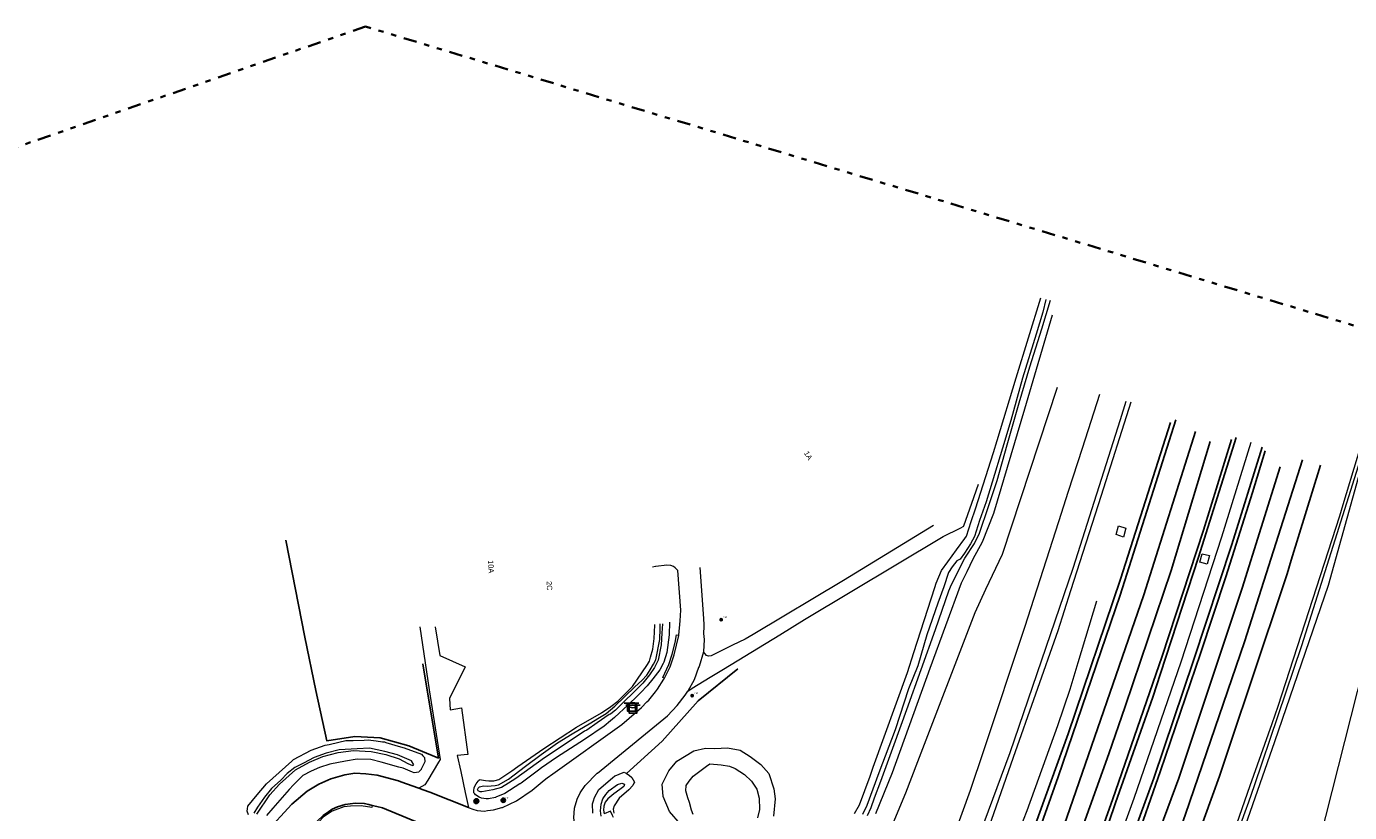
# Model space of a CAD drawing. Header units: metres. Extents: x 169249 to 194689, y 406250 to 412203.
# Tile 11 of 256: x 169468 to 169718, y 407133 to 407281. Entities that reach past the tile are written whole.
import ezdxf
from ezdxf.enums import TextEntityAlignment as Align

# ---------------------------------------------------------------- set-up
doc = ezdxf.new("R2010")
doc.units = ezdxf.units.M
doc.linetypes.add('BGT_NLCS_N264$0$AL-TEKENBLADGRENS', pattern=[11.5, 2.5, -1.5, 1, -1.5, 1, -1.5, 2.5])
doc.layers.get('0').update_dxf_attribs({"linetype": 'CONTINUOUS'})
for name, color, linetype, lineweight in [('BGT_NLCS_N264$0$B-WE-BV-GELEIDECONSTRUCTIE-G', 252, 'CONTINUOUS', 18), ('BGT_NLCS_N264$0$B-WE-GW-TALUD_KRUIN-G', 252, 'CONTINUOUS', 18), ('BGT_NLCS_N264$0$B-WE-GW-TALUD_TEEN-G', 252, 'CONTINUOUS', 18), ('BGT_NLCS_N264$0$B-WE-GW-WATERGANG_INSTEEK-G', 252, 'CONTINUOUS', 18), ('BGT_NLCS_N264$0$B-WE-GW-WATERGANG_SLOOT_BODEM-G', 252, 'CONTINUOUS', 18), ('BGT_NLCS_N264$0$B-WE-KW-KUNSTWERK_GELUIDSWERING_SCHERM-G', 252, 'CONTINUOUS', 18), ('BGT_NLCS_N264$0$B-WE-OG-TOPOGRAFIE_WEG_VERHARD-G', 252, 'CONTINUOUS', 18), ('BGT_NLCS_N264$0$B-WE-VW-BEWEGWIJZERING_DRAAGCONSTRUCTIE-S', 252, 'CONTINUOUS', 25), ('BGT_NLCS_N264$0$B-WE-VW-VERKEERSTEKEN_BORD-S', 252, 'CONTINUOUS', 25), ('BGT_NLCS_N264$0$X-XX-AL-TEKENBLADGRENS-G', 252, 'BGT_NLCS_N264$0$AL-TEKENBLADGRENS', 35), ('X-XX-AL-REFERENTIE-G', 7, 'CONTINUOUS', 18)]:
    doc.layers.add(name, color=color, linetype=linetype, lineweight=lineweight)
for name, color, linetype in [('BGT_NLCS_N264$0$B-WE-IE-TERREINAFSCHEIDING_KUNSTMATIG_HEKWERK_RASTER-G', 252, 'CONTINUOUS'), ('BGT_NLCS_N264$0$B-WE-KL-WATER_BRANDLEIDING_PUT-S', 252, 'CONTINUOUS'), ('BGT_NLCS_N264$0$B-WE-OG-TOPOGRAFIE_WEG_RIJWEG-G', 252, 'CONTINUOUS'), ('BGT_NLCS_N264$0$B-WE-VW-MARKERING-G', 252, 'CONTINUOUS'), ('BGT_NLCS_N264$0$Label_Nummeraanduidingreeks', 252, 'CONTINUOUS')]:
    doc.layers.add(name, color=color, linetype=linetype)
doc.styles.add('BGT_NLCS_N264$0$NLCS-ISO', font='NLCS-ISO.ttf')
doc.styles.add('BGT_NLCS_N264$0$STANDARD', font='txt')

# ---------------------------------------------------------------- blocks, each defined once
blk = doc.blocks.new('BGT_NLCS_N264$0$SIE-WEG_WEGWIJZER-SO')
for q in [(-0.29, -0.29), (0, 0.41), (0.29, -0.29)]:
    blk.add_line((0, 0), q)
blk.add_circle((0, 0), 0.413)
blk = doc.blocks.new('BGT_NLCS_N264$0$SIE-WEG_STRAATNAAMBORD_PAAL-SO')
blk.add_line((-0.3, 0), (0.3, 0))
for radius in [0.2, 0.0745]:
    blk.add_circle((0, 0), radius)
at = {"style": 'BGT_NLCS_N264$0$NLCS-ISO'}
blk.add_attdef('STRAATNAAMBORD', (0.28, 0.29), '', height=0.35, dxfattribs=at)
blk = doc.blocks.new('BGT_NLCS_N264$0$SVW-VERKEERSTEKEN_BORD_ANWB-SO')
blk.add_line((-1.375, 0), (1.375, 0))
at = {"flags": 128}
blk.add_lwpolyline([(-0.75, 0), (-0.75, -1.5), (0.75, -1.5), (0.75, 0)], close=True, dxfattribs=at)
blk = doc.blocks.new('BGT_NLCS_N264$0$SIE-WEG_STRAATPOT_BRANDKRAAN-SO')
blk.add_ellipse((0, 0), major_axis=(-0.729, 0), ratio=0.685994)
at = {"style": 'BGT_NLCS_N264$0$NLCS-ISO'}
blk.add_text('BR', height=0.4, dxfattribs=at).set_placement((-0.3, -0.15))
blk = doc.blocks.new('BGT_NLCS_N264')
at = {"layer": 'BGT_NLCS_N264$0$B-WE-BV-GELEIDECONSTRUCTIE-G'}
for points in [[(169699.53, 407202.9, 15.96), (169694.01, 407185.04, 16), (169686.33, 407161.42, 15.97), (169677.44, 407135.63, 15.96), (169671.28, 407118.74, 15.94), (169667.97, 407107.76, 15.95), (169665.95, 407102.15, 15.96), (169664.84, 407099.15, 15.97), (169664.32, 407097.75, 15.98), (169663.48, 407095.51, 15.98)], [(169670.36, 407172.95, 15.8), (169666.85, 407161.25, 15.68), (169665.38, 407156.22, 15.68), (169663.01, 407149.37, 15.7), (169657.22, 407133.32, 15.71), (169651.71, 407119.2, 15.68), (169648.31, 407110.62, 15.62)]]:
    blk.add_polyline3d(points, dxfattribs=at)
at = {"layer": 'BGT_NLCS_N264$0$B-WE-GW-TALUD_KRUIN-G'}
for points in [[(169642.49, 407103.53, 15.05), (169639.02, 407106.2, 15.36), (169637.18, 407107.6, 15.28), (169637.09, 407107.76, 15.25), (169636.94, 407108.02, 15.2), (169636.65, 407109.29, 15.16), (169636.88, 407110.46, 15.1), (169646.56, 407137.22, 15), (169649.07, 407144.74, 15.01), (169656.85, 407167.99, 15.03), (169663.27, 407187.97, 14.89), (169665.12, 407193.69, 14.88), (169667.76, 407201.85, 14.88), (169671.04, 407212.01, 14.88)], [(169721.25, 407201.18, 16.2), (169714.16, 407175.87, 16.2), (169704.05, 407146.37, 16.2), (169692.91, 407114.63, 16.07), (169686.82, 407096.06, 15.98), (169686.24, 407094.31, 15.97), (169684.76, 407090.18, 15.93), (169684.62, 407090.1, 15.93), (169684.32, 407089.94, 15.93), (169683.7, 407089.6, 15.93), (169683.21, 407089.62, 15.88), (169683.12, 407089.67, 15.9), (169682.85, 407089.78, 15.93), (169681.19, 407090.45, 16.12), (169680.15, 407091.11, 16.06), (169679.16, 407091.74, 16.01), (169679.15, 407091.75, 16.01)]]:
    blk.add_polyline3d(points, dxfattribs=at)
at = {"layer": 'BGT_NLCS_N264$0$B-WE-GW-TALUD_TEEN-G'}
for points in [[(169662.93, 407213.29, 12.14), (169652.59, 407181.76, 11.97), (169649.4, 407175.12, 11.44), (169647.37, 407170.75, 11.23), (169636.59, 407142.61, 11.02), (169634.3, 407136.66, 11.02), (169626.15, 407117.2, 10.96), (169625.79, 407116.14, 10.96), (169625.43, 407114.61, 10.96), (169625.55, 407111.4, 10.96), (169626.34, 407109.59, 10.98), (169626.99, 407108.07, 10.99), (169631.39, 407102.09, 10.95), (169631.55, 407101.88, 10.94)], [(169687.95, 407078.18, 11.01), (169690.85, 407079.26, 11.07), (169692.13, 407080.82, 11.02), (169692.95, 407081.82, 10.98), (169694.38, 407083.79, 10.88), (169695.91, 407086.64, 10.8), (169703.25, 407101.73, 10.58), (169704.64, 407104.58, 10.54), (169712.51, 407127.56, 10.82), (169719.69, 407155.86, 11.48), (169726, 407177.86, 12), (169731.52, 407199.45, 12.62)]]:
    blk.add_polyline3d(points, dxfattribs=at)
at = {"layer": 'BGT_NLCS_N264$0$B-WE-GW-WATERGANG_INSTEEK-G'}
for points in [[(169581.56, 407140.35, 10.42), (169582.08, 407140.07, 10.41), (169582.58, 407139.63, 10.41), (169583.08, 407138.74, 10.42), (169582.99, 407138.54, 10.44), (169582.8, 407138.12, 10.49), (169582.04, 407137.27, 10.56), (169580.2, 407135.7, 10.57), (169579.25, 407134.29, 10.56), (169579.06, 407133.62, 10.56), (169579.21, 407132.87, 10.53)], [(169624.63, 407132.84, 10.72), (169625.59, 407134.43, 10.76), (169627.6, 407139.9, 10.78), (169628.21, 407141.56, 10.79), (169634.68, 407159.46, 10.82), (169635.9, 407163.26, 10.93), (169639.84, 407175.48, 11.31), (169640.12, 407176.35, 11.33), (169641.1, 407178.7, 11.33), (169642.31, 407180.36, 11.38), (169643.94, 407182.61, 11.44), (169645.5, 407184.75, 11.5), (169645.83, 407185.21, 11.52), (169646.72, 407187.97, 11.52), (169647.5, 407190.39, 11.53), (169650.92, 407201.04, 11.55), (169651.6, 407203.27, 11.56), (169655.24, 407215.14, 11.61), (169659.87, 407230.22, 11.67)], [(169662.03, 407226.98, 11.8), (169657.09, 407210.28, 11.71), (169656.77, 407209.21, 11.7), (169650.93, 407189.52, 11.59), (169648.76, 407184.07, 11.4), (169647.02, 407180.85, 11.18), (169645.86, 407178.5, 11.08), (169644.8, 407176.34, 10.98), (169638.89, 407160.19, 10.81), (169631.76, 407140.52, 10.82), (169628.63, 407132.76, 10.72)], [(169575.23, 407132.9, 10.41), (169575.18, 407134.64, 10.45), (169575.34, 407135.21, 10.45), (169575.52, 407135.81, 10.45), (169576.34, 407137.34, 10.46), (169578.93, 407139.53, 10.49), (169579.37, 407139.91, 10.5), (169579.75, 407140.06, 10.48), (169580.66, 407140.43, 10.44), (169581.11, 407140.61, 10.42), (169581.56, 407140.35, 10.42)], [(169589.7, 407168.99, 10.85), (169589.67, 407166.54, 10.87), (169589.18, 407163.22, 10.74), (169588.6, 407161.39, 10.69), (169588.57, 407161.29, 10.69), (169588.48, 407161.13, 10.68), (169587.85, 407159.95, 10.65), (169586.57, 407158.23, 10.67), (169585.5, 407156.95, 10.67), (169584.26, 407155.69, 10.72), (169583.64, 407155.07, 10.71), (169581.9, 407153.33, 10.7), (169579.34, 407150.97, 10.64), (169578.2, 407150.03, 10.64), (169577.72, 407149.64, 10.65), (169577.34, 407149.33, 10.65), (169573.63, 407146.81, 10.66), (169568.36, 407143.38, 10.52), (169565.53, 407141.44, 10.51), (169564.94, 407141.03, 10.51), (169561.68, 407138.58, 10.45), (169561.47, 407138.41, 10.45), (169561.45, 407138.4, 10.45), (169558.58, 407136.59, 10.42), (169556.88, 407135.88, 10.4), (169556.83, 407135.86, 10.39), (169555.47, 407135.57, 10.39), (169555.05, 407135.62, 10.39), (169554.15, 407135.74, 10.4), (169553.73, 407135.91, 10.4), (169553.02, 407136.36, 10.39), (169552.9, 407136.51, 10.39), (169552.74, 407136.7, 10.39), (169552.71, 407137.11, 10.38), (169552.81, 407137.75, 10.38), (169553.17, 407138.42, 10.36), (169553.53, 407138.94, 10.34), (169553.62, 407139.07, 10.34), (169553.77, 407139.19, 10.33), (169553.8, 407139.22, 10.33), (169554.57, 407139.14, 10.36), (169554.93, 407139.05, 10.36), (169555.58, 407138.98, 10.36), (169555.72, 407138.97, 10.36), (169556.18, 407138.98, 10.36), (169556.37, 407138.99, 10.36), (169556.52, 407139.01, 10.36), (169556.79, 407139.05, 10.36), (169557.44, 407139.25, 10.35), (169557.63, 407139.37, 10.35), (169558.05, 407139.63, 10.34), (169559.9, 407140.91, 10.34), (169561.07, 407141.71, 10.34), (169565.97, 407145.1, 10.36), (169572.12, 407149.14, 10.42), (169576.85, 407151.82, 10.44), (169578.64, 407153.05, 10.43), (169579.91, 407154.06, 10.43), (169580.63, 407154.73, 10.42), (169582.7, 407156.79, 10.46), (169583.54, 407158.02, 10.5), (169585.54, 407160.98, 10.59), (169585.94, 407161.57, 10.61), (169586.14, 407162.35, 10.64), (169586.54, 407163.89, 10.69), (169586.82, 407165.88, 10.74), (169586.95, 407168.39, 10.69), (169586.96, 407168.53, 10.69)], [(169510.16, 407132.54, 10.32), (169509.9, 407133.28, 10.33), (169509.95, 407133.7, 10.34), (169510.01, 407134.2, 10.35), (169511.78, 407136.33, 10.34), (169513.52, 407138.43, 10.34), (169518.36, 407142.73, 10.4), (169518.65, 407142.99, 10.41), (169521.96, 407144.78, 10.38), (169524.65, 407145.7, 10.39), (169525.36, 407145.87, 10.39), (169527.23, 407146.29, 10.39), (169528.57, 407146.59, 10.39), (169529.91, 407146.63, 10.39), (169532.02, 407146.69, 10.4), (169532.73, 407146.71, 10.4), (169534.29, 407146.52, 10.39), (169535.48, 407146.38, 10.38), (169535.83, 407146.34, 10.38), (169536.11, 407146.25, 10.38), (169538.9, 407145.42, 10.38), (169539.56, 407145.22, 10.38), (169542.81, 407144, 10.25)], [(169588.33, 407138.37, 10.55), (169589.58, 407140.85, 10.54), (169591.1, 407142.69, 10.58), (169594.32, 407144.64, 10.66), (169596.48, 407145.18, 10.71), (169598.29, 407145.11, 10.71), (169600.64, 407145.23, 10.74), (169603.05, 407144.76, 10.8), (169604.97, 407143.61, 10.81), (169606.99, 407142.08, 10.78), (169608.47, 407140.35, 10.77), (169609.43, 407137.47, 10.77), (169609.69, 407135.6, 10.77), (169609.37, 407132.31, 10.74)], [(169591.78, 407130.82, 10.57), (169589.72, 407133.17, 10.57), (169588.48, 407136.02, 10.57), (169588.33, 407138.37, 10.55)], [(169542.81, 407144, 10.25), (169543.11, 407143.69, 10.25), (169543.4, 407143.4, 10.25), (169543.44, 407142.6, 10.25), (169542.76, 407141.17, 10.24), (169542.75, 407141.16, 10.24), (169542.41, 407140.74, 10.25), (169542.33, 407140.65, 10.25), (169541.48, 407140.5, 10.28), (169541.16, 407140.63, 10.28), (169539.38, 407141.37, 10.27), (169538.55, 407141.59, 10.27), (169535.21, 407142.5, 10.29), (169533.28, 407143.02, 10.29), (169530.69, 407143.08, 10.33), (169528.45, 407142.71, 10.34), (169525.54, 407142.12, 10.35), (169523.59, 407141.5, 10.37), (169521.96, 407140.84, 10.34), (169520.43, 407140.01, 10.33), (169518.64, 407138.26, 10.32), (169517.85, 407137.35, 10.32), (169514.75, 407133.8, 10.32), (169513.54, 407132.41, 10.32)]]:
    blk.add_polyline3d(points, dxfattribs=at)
at = {"layer": 'BGT_NLCS_N264$0$B-WE-GW-WATERGANG_SLOOT_BODEM-G'}
for points in [[(169660.82, 407229.92, 11.05), (169660.26, 407227.5, 11.05), (169658.97, 407223.38, 11.05), (169656.4, 407215.04, 11.01), (169654.18, 407207.03, 10.92), (169652.64, 407201.8, 10.82), (169650.7, 407195.4, 10.82), (169649.55, 407191.68, 10.82), (169648.31, 407188.17, 10.59), (169647.33, 407185.14, 10.51), (169646.58, 407183.74, 10.5), (169645.45, 407181.98, 10.5), (169644.63, 407180.86, 10.38), (169643.99, 407180.52, 10.38), (169643.1, 407179.44, 10.38), (169642.43, 407178.32, 10.38), (169641.53, 407175.65, 10.27), (169640.38, 407172.55, 10.17), (169638.36, 407166.55, 10.15), (169636.63, 407160.71, 10.1), (169634.89, 407156.35, 10.03), (169632.34, 407148.65, 9.97), (169629.28, 407140.48, 9.98), (169627, 407134.31, 9.99), (169626.18, 407132.62, 9.98)], [(169627.1, 407132.43, 9.91), (169627.8, 407133.94, 9.91), (169628.44, 407135.77, 9.92), (169629.62, 407138.92, 9.92), (169632.14, 407145.88, 9.92), (169634.54, 407152.44, 9.9), (169637.25, 407159.99, 9.94), (169639.95, 407167.58, 10.03), (169642.51, 407174.9, 10.17), (169642.97, 407176.08, 10.13), (169645.52, 407181.04, 10.36), (169647.35, 407183.82, 10.37), (169648.27, 407185.78, 10.4), (169650.01, 407190.83, 10.74), (169651.6, 407195.74, 10.74), (169653.53, 407202.44, 10.81), (169655.76, 407210.42, 10.98), (169657.81, 407217.22, 10.96), (169660.07, 407224.35, 11.04), (169661.69, 407229.78, 11.05)], [(169588.39, 407168.64, 10.12), (169588.26, 407166.88, 10.14), (169588.15, 407164.71, 10.1), (169587.53, 407161.79, 10.07), (169586.88, 407160.41, 10.07), (169585.95, 407159.03, 10.03), (169584.69, 407157.43, 10.02), (169583.93, 407156.68, 9.6), (169580.14, 407152.95, 9.57), (169579.48, 407152.34, 9.57), (169578.96, 407151.92, 9.57), (169578.53, 407151.61, 9.57), (169578.33, 407151.49, 9.58), (169576.03, 407149.95, 9.55), (169574.06, 407148.58, 9.54), (169573.67, 407148.35, 9.54), (169570.15, 407146.04, 9.52), (169566.09, 407143.36, 9.42), (169560.67, 407139.43, 9.43), (169559.29, 407138.53, 9.43), (169557.98, 407137.74, 9.43), (169556.34, 407137.29, 9.44), (169554.27, 407136.91, 9.42), (169553.93, 407136.94, 9.42), (169553.53, 407137.13, 9.42), (169553.39, 407137.36, 9.43), (169553.52, 407137.61, 9.43), (169553.77, 407137.86, 9.44), (169554.57, 407138.02, 9.43), (169555.31, 407138, 9.44), (169556.02, 407138.02, 9.47), (169556.77, 407138.1, 9.53), (169557.39, 407138.24, 9.54), (169559.29, 407139.33, 9.54), (169562.52, 407141.76, 9.54), (169565.46, 407143.98, 9.62), (169568.51, 407146.14, 9.69), (169571.29, 407147.87, 9.73), (169574.83, 407149.96, 9.81), (169576.14, 407150.76, 9.83), (169577.72, 407151.7, 9.83), (169579.35, 407153.08, 9.82), (169583.16, 407156.72, 9.8), (169584.46, 407157.96, 10.1), (169585.42, 407158.92, 10.04), (169586.07, 407159.96, 10.06), (169586.67, 407161.05, 10.06), (169587.09, 407161.86, 10.06), (169587.85, 407165.66, 10.12), (169587.92, 407167.77, 10.18), (169587.93, 407168.63, 10.15)], [(169541.13, 407141.91, 9.31), (169541.36, 407142.04, 9.31), (169540.94, 407142.77, 9.31), (169538.28, 407143.89, 9.31), (169535.88, 407144.56, 9.31), (169533.02, 407145.15, 9.31), (169530.71, 407145.04, 9.31), (169527.31, 407144.86, 9.31), (169524.8, 407144.21, 9.31), (169522.56, 407143.42, 9.31), (169520.56, 407142.32, 9.31), (169518.89, 407141.48, 9.31), (169517.48, 407140.37, 9.31), (169516.25, 407139.14, 9.32), (169514.52, 407137.55, 9.31), (169513.2, 407135.93, 9.31), (169511.88, 407134.02, 9.31), (169511.18, 407132.88, 9.31)], [(169511.72, 407132.67, 9.31), (169514.17, 407136.32, 9.31), (169515.98, 407138.39, 9.31), (169519.04, 407141.04, 9.32), (169521.7, 407142.54, 9.32), (169524.21, 407143.56, 9.31), (169527.1, 407144.33, 9.31), (169529.96, 407144.75, 9.31), (169533.33, 407144.54, 9.31), (169536.13, 407143.98, 9.31), (169538.63, 407143.13, 9.31), (169540.27, 407142.26, 9.31), (169541.13, 407141.91, 9.31)], [(169602.12, 407141.34, 9.93), (169603.86, 407140.18, 9.92), (169605.17, 407138.92, 9.91), (169606.22, 407137.41, 9.91), (169606.66, 407135.73, 9.92), (169606.7, 407133.58, 9.97), (169606.32, 407132.02, 9.97)], [(169594.18, 407132.64, 10.08), (169593.88, 407133.46, 10.09), (169593.51, 407134.9, 10.07), (169593.16, 407135.79, 10.06), (169592.76, 407137.07, 10.05), (169592.83, 407138.13, 10.05), (169593.39, 407138.93, 10.05), (169594.18, 407139.84, 10.04), (169596.7, 407141.74, 9.97), (169597.35, 407142.23, 9.96), (169599.45, 407142, 9.94), (169601.06, 407141.77, 9.93), (169602.12, 407141.34, 9.93)], [(169576.82, 407132.3, 9.74), (169576.65, 407133.34, 9.65), (169576.77, 407134.6, 9.65), (169577.08, 407135.62, 9.65), (169577.64, 407136.42, 9.65), (169578.33, 407137.14, 9.65), (169579.9, 407138.29, 9.65), (169580.71, 407138.56, 9.65), (169581.18, 407138.38, 9.65), (169581.1, 407137.92, 9.65), (169580.3, 407137.35, 9.65), (169579.16, 407136.54, 9.65), (169578.03, 407135.61, 9.71), (169577.57, 407134.95, 9.72), (169577.27, 407134.19, 9.72), (169577.23, 407133.46, 9.71), (169577.35, 407132.73, 9.73)]]:
    blk.add_polyline3d(points, dxfattribs=at)
at = {"layer": 'BGT_NLCS_N264$0$B-WE-IE-TERREINAFSCHEIDING_KUNSTMATIG_HEKWERK_RASTER-G'}
blk.add_line((169581.55, 407140.34, 10.45), (169581.56, 407140.35, 10.45), dxfattribs=at)
for points in [[(169543.08, 407161.12, 10.97), (169546.02, 407143.29, 10.4), (169545.62, 407143.45, 10.41), (169540.45, 407145.58, 10.46), (169535.05, 407147.09, 10.53), (169530.24, 407147.34, 10.49), (169524.96, 407146.52, 10.56), (169522.9, 407156.03, 10.68), (169520.77, 407166.15, 11.03), (169517.19, 407184.46, 11.16)], [(169581.56, 407140.35, 10.45), (169588.31, 407146.48, 10.68), (169595.1, 407154.1, 10.81), (169602.61, 407160.15, 10.8)]]:
    blk.add_polyline3d(points, dxfattribs=at)
at = {"layer": 'BGT_NLCS_N264$0$B-WE-KW-KUNSTWERK_GELUIDSWERING_SCHERM-G'}
for points in [[(169675.94, 407210.62, 19.92), (169674.86, 407207.21, 19.92), (169665.94, 407179.13, 19.94), (169654.01, 407144.25, 19.95), (169648.31, 407128.86, 19.93), (169647.11, 407125.62, 19.92), (169646.63, 407124.33, 19.92), (169646.54, 407124.07, 19.92)], [(169676.88, 407210.49, 15.93), (169671.25, 407192.87, 15.9), (169665.5, 407174.89, 15.87), (169663.09, 407167.34, 15.86), (169654.67, 407143.39, 15.83), (169650.48, 407131.47, 15.81), (169650.11, 407130.43, 15.8), (169647.67, 407123.65, 15.72), (169646.54, 407124.07, 15.7)], [(169689.32, 407106.78, 16.4), (169688.33, 407107.21, 16.43), (169689.36, 407109.99, 16.45), (169694.44, 407123.79, 16.55), (169699.45, 407138.08, 16.53), (169703.56, 407149.81, 16.52), (169704.7, 407153.07, 16.52), (169716.34, 407189.03, 16.51), (169716.98, 407191.16, 16.51), (169719.68, 407200.13, 16.51), (169721.83, 407207.26, 16.52)], [(169689.12, 407107.09, 19.62), (169698.51, 407133.16, 19.64), (169699.17, 407135, 19.64), (169700.23, 407138.12, 19.64), (169709.17, 407164.57, 19.65), (169720.25, 407199.66, 19.65), (169720.81, 407201.44, 19.65)]]:
    blk.add_polyline3d(points, dxfattribs=at)
at = {"layer": 'BGT_NLCS_N264$0$B-WE-OG-TOPOGRAFIE_WEG_RIJWEG-G'}
for points in [[(169684.37, 407206.71, 15.57), (169674.95, 407177.11, 15.57), (169665.06, 407147.89, 15.56), (169654.6, 407118.95, 15.58), (169652.95, 407115.21, 15.59), (169651.92, 407113.31, 15.6), (169650.41, 407110.78, 15.58), (169647, 407105.15, 15.62), (169646.88, 407104.95, 15.63), (169646.75, 407104.75, 15.63), (169646.51, 407104.8, 15.63), (169646.48, 407104.8, 15.63), (169645.62, 407102.84, 15.61)], [(169660.64, 407096.74, 16.02), (169665.54, 407110.85, 15.93), (169666.89, 407114.67, 15.92), (169672.7, 407131.15, 15.9), (169674, 407134.85, 15.9), (169678.76, 407148.37, 15.91), (169681.02, 407154.79, 15.91), (169682.47, 407159.25, 15.91), (169689.66, 407181.27, 15.9), (169696.78, 407203.86, 15.89)], [(169664.59, 407097.18, 15.93), (169664.8, 407097.09, 15.95), (169665.2, 407096.92, 15.97), (169665.36, 407096.85, 15.97), (169665.36, 407096.85, 15.97), (169665.53, 407097.3, 15.97), (169673.49, 407118.31, 15.96), (169681.2, 407139.47, 15.99), (169688.73, 407161.72, 15.96), (169695.94, 407183.63, 15.96), (169701.72, 407202.05, 15.97)], [(169712.72, 407198.62, 16.29), (169707.19, 407180.65, 16.24), (169706.4, 407178.07, 16.24), (169705.53, 407175.46, 16.24), (169695.34, 407144.97, 16.25), (169693.63, 407139.87, 16.25), (169692.3, 407136.19, 16.25), (169681.78, 407107.2, 16.24), (169680.71, 407103.88, 16.26), (169677.1, 407092.72, 16.33), (169677.05, 407092.55, 16.33)], [(169512.85, 407128.61, 10.33), (169513.36, 407129.17, 10.34), (169518.32, 407134.56, 10.38), (169521.21, 407137.04, 10.35), (169523.43, 407138.35, 10.35), (169525.68, 407139.38, 10.34), (169528.35, 407140.11, 10.34), (169530.23, 407140.42, 10.36), (169532.29, 407140.33, 10.36), (169534.47, 407140.08, 10.32), (169538.48, 407138.96, 10.34), (169538.95, 407138.83, 10.35), (169542.35, 407137.59, 10.36)], [(169542.35, 407137.59, 10.36), (169543.18, 407137.28, 10.36), (169544.42, 407136.83, 10.37), (169551.73, 407133.94, 10.34)], [(169533.51, 407134.36, 10.28), (169532.87, 407134.52, 10.28), (169532.02, 407134.73, 10.27), (169530.31, 407134.75, 10.29), (169528.41, 407134.52, 10.26), (169526.99, 407134.1, 10.26), (169525.93, 407133.65, 10.27), (169525.25, 407133.15, 10.27), (169524.25, 407132.42, 10.28), (169522.06, 407130.39, 10.27), (169521.85, 407130.2, 10.27), (169520.44, 407128.57, 10.28)], [(169573.83, 407114.34, 10.3), (169573.84, 407114.37, 10.3), (169574.03, 407115.23, 10.44), (169573.99, 407116.21, 10.44), (169564.84, 407120.81, 10.36), (169563.14, 407121.9, 10.37), (169561.57, 407122.68, 10.36), (169558.79, 407124.07, 10.35), (169550.5, 407127.68, 10.32), (169535.47, 407133.88, 10.3), (169534.39, 407134.15, 10.29), (169533.51, 407134.36, 10.28)]]:
    blk.add_polyline3d(points, dxfattribs=at)
at = {"layer": 'BGT_NLCS_N264$0$B-WE-OG-TOPOGRAFIE_WEG_VERHARD-G'}
for points in [[(169593.16, 407155.92, 10.77), (169594, 407156.5, 10.82), (169597.39, 407158.57, 10.82), (169599.88, 407160.09, 10.82), (169610.57, 407166.6, 11.02), (169615.24, 407169.45, 11.11), (169641.44, 407185.16, 11.51), (169644.63, 407186.74, 11.58), (169645.29, 407187.07, 11.59), (169645.32, 407187.15, 11.59), (169646.82, 407191.43, 11.6), (169648.08, 407195.01, 11.61)], [(169639.56, 407187.2, 11.51), (169622.59, 407176.82, 11.23), (169605.51, 407166.62, 10.99), (169604.02, 407165.72, 10.97), (169601.61, 407164.62, 10.88), (169601.21, 407164.43, 10.87), (169597.58, 407162.61, 10.84), (169597.08, 407162.53, 10.84), (169596.67, 407162.64, 10.86), (169596.11, 407163.33, 10.87)], [(169675.94, 407186.71, 15.57), (169675.47, 407185.03, 15.58), (169674.08, 407185.51, 15.58), (169674.55, 407187.17, 15.57), (169675.94, 407186.71, 15.57)], [(169591.46, 407166.53, 10.91), (169591.69, 407169.21, 10.94), (169591.87, 407171.22, 10.97), (169591.28, 407178.7, 10.99), (169591.03, 407178.98, 11), (169591.01, 407179, 11), (169590.79, 407179.25, 11), (169590.45, 407179.45, 11.01), (169589.93, 407179.64, 11.01), (169589.2, 407179.76, 11.02), (169587.13, 407179.46, 11.05), (169587.03, 407179.45, 11.05), (169586.5, 407179.37, 11.06)], [(169689.89, 407180.31, 15.94), (169690.38, 407181.89, 15.94), (169691.76, 407181.53, 15.95), (169691.29, 407179.93, 15.95), (169689.89, 407180.31, 15.94)], [(169595.45, 407179.29, 10.89), (169596.06, 407170.53, 10.93), (169596.16, 407168.59, 10.93), (169596.18, 407168.13, 10.93), (169596.12, 407166.83, 10.92), (169596.25, 407165.68, 10.89), (169596.11, 407163.33, 10.87)], [(169542.52, 407168.08, 10.92), (169544.3, 407156.21, 10.78), (169546.39, 407143.05, 10.4), (169546.05, 407142.49, 10.38), (169544.01, 407139.09, 10.29), (169543.48, 407138.21, 10.27), (169542.35, 407137.59, 10.36)], [(169545.43, 407168.08, 10.89), (169546.29, 407162.66, 10.85), (169551.12, 407160.54, 10.82), (169548.11, 407154.52, 10.66), (169548.26, 407152.42, 10.52), (169550.37, 407152.75, 10.48), (169551.58, 407143.96, 10.41), (169549.59, 407143.76, 10.36), (169550.24, 407140.77, 10.35), (169551.12, 407136.77, 10.34), (169551.73, 407133.94, 10.34)], [(169588.74, 407158.41, 10.78), (169588.45, 407158.52, 10.81), (169589.57, 407160.99, 10.8), (169590.21, 407162.93, 10.84), (169590.78, 407165.12, 10.86), (169591.03, 407166.59, 10.85), (169591.46, 407166.53, 10.91)], [(169588.74, 407158.41, 10.78), (169589.59, 407160.04, 10.81), (169589.83, 407160.5, 10.82), (169589.96, 407160.91, 10.83), (169590.59, 407162.81, 10.84), (169591.45, 407166.44, 10.91), (169591.46, 407166.53, 10.91)], [(169596.11, 407163.33, 10.87), (169595.28, 407160.58, 10.88), (169595.21, 407160.37, 10.87), (169594.34, 407158.09, 10.85), (169593.16, 407155.92, 10.77)], [(169551.73, 407133.94, 10.34), (169551.86, 407133.9, 10.33), (169552.55, 407133.66, 10.32), (169553.34, 407133.39, 10.3), (169554.72, 407133.27, 10.38), (169555.34, 407133.36, 10.39), (169556.45, 407133.53, 10.4), (169558.01, 407133.93, 10.43), (169558.17, 407133.97, 10.43), (169560.76, 407135.19, 10.47), (169563.74, 407137.25, 10.47), (169566.01, 407139.1, 10.49), (169566.57, 407139.55, 10.49), (169567.64, 407140.31, 10.51), (169580.67, 407149.61, 10.69), (169584.43, 407152.86, 10.74), (169585.44, 407153.9, 10.76), (169585.78, 407154.25, 10.77), (169587.06, 407155.78, 10.78), (169587.41, 407156.32, 10.78), (169588.63, 407158.19, 10.77), (169588.74, 407158.41, 10.78)], [(169576.67, 407124.37, 10.33), (169574.37, 407125.77, 10.35), (169573.52, 407126.51, 10.37), (169572.8, 407127.65, 10.39), (169572.23, 407129.14, 10.4), (169572.04, 407129.62, 10.41), (169571.95, 407129.86, 10.41), (169571.92, 407130.07, 10.41), (169571.62, 407131.99, 10.45), (169571.73, 407133.83, 10.47), (169572.25, 407135.51, 10.51), (169572.82, 407136.74, 10.52), (169573.79, 407138.09, 10.56), (169576.06, 407140.42, 10.57), (169576.11, 407140.46, 10.57), (169585.87, 407148.43, 10.74), (169589.34, 407151.24, 10.74), (169591.16, 407153.25, 10.76), (169592.66, 407155.19, 10.78), (169593.16, 407155.92, 10.77)], [(169533.51, 407134.36, 10.28), (169533.45, 407133.95, 10.29), (169531.42, 407134.24, 10.3), (169529.45, 407134.2, 10.26), (169528.15, 407134.05, 10.25), (169525.97, 407133.27, 10.26), (169524.29, 407132.17, 10.27), (169520.66, 407128.3, 10.28), (169520.45, 407128.55, 10.28), (169520.44, 407128.57, 10.28)], [(169579.12, 407132.06, 10.36), (169578.92, 407132.45, 10.36), (169578.56, 407133.29, 10.36), (169577.35, 407132.73, 9.73)]]:
    blk.add_polyline3d(points, dxfattribs=at)
at = {"layer": 'BGT_NLCS_N264$0$B-WE-VW-MARKERING-G'}
for points in [[(169685.37, 407207.18, 15.73), (169674.88, 407174.08, 15.74), (169663.14, 407139.77, 15.72), (169658.29, 407126.1, 15.79), (169654.93, 407117.42, 15.73), (169649.42, 407102.88, 15.66), (169648.87, 407101.52, 15.67)], [(169659.21, 407097.32, 16.02), (169663.72, 407108.86, 16.07), (169665.59, 407113.86, 16.07), (169667.92, 407120.11, 15.98), (169673.4, 407135.43, 15.99), (169682.8, 407162.55, 16), (169690.58, 407186.34, 16), (169695.89, 407203.49, 16)], [(169665.5, 407094.68, 16.07), (169666.22, 407096.54, 16.07), (169672.2, 407112.53, 16.06), (169677.37, 407126.27, 16.09), (169682.5, 407140.91, 16.08), (169690.05, 407163.06, 16.09), (169694.8, 407177.51, 16.07), (169699.85, 407193.44, 16.07), (169702.26, 407201.32, 16.07)], [(169709.31, 407199.62, 16.26), (169698.38, 407165.26, 16.26), (169687.22, 407132.68, 16.24), (169680.64, 407114.33, 16.27), (169675.8, 407101.62, 16.25), (169672.98, 407094.03, 16.25), (169672.14, 407091.93, 16.25)]]:
    blk.add_polyline3d(points, dxfattribs=at)
at = {"layer": 'BGT_NLCS_N264$0$B-WE-VW-MARKERING-G', "linetype": 'Continuous'}
for points in [[(169689.12, 407205, 15.82), (169679.33, 407174.15, 15.81), (169664.8, 407132.05, 15.81), (169662.09, 407124.37, 15.81), (169653.71, 407102.42, 15.79), (169652.74, 407099.95, 15.78)], [(169691.89, 407203.08, 15.89), (169684.51, 407178.74, 15.87), (169675.78, 407153.03, 15.9), (169672.74, 407144.08, 15.87), (169664.67, 407121.64, 15.98), (169659.3, 407107.55, 15.9), (169655.99, 407098.63, 15.92)], [(169668.79, 407093.32, 16.23), (169669.34, 407094.7, 16.24), (169678.35, 407118.56, 16.1), (169682.42, 407129.96, 16.16), (169685.92, 407139.48, 16.23), (169697.91, 407175.37, 16.17), (169705.11, 407198.28, 16.18)]]:
    blk.add_polyline3d(points, dxfattribs=at)
at = {"layer": 'BGT_NLCS_N264$0$X-XX-AL-TEKENBLADGRENS-G'}
blk.add_polyline3d([(170036.8, 407131.91, 0), (169883.99, 407209.64, 0), (169815.19, 407211.47, 0), (169740.04, 407218.64, 0), (169532.28, 407281.49, 0), (169427.55, 407245.31, 0), (169368.92, 407145.32, 0), (169249.42, 406909.93, 0), (169530.71, 406786.03, 0), (169670.79, 406868.32, 0), (169769.02, 406848.79, 0), (169867.47, 406796.11, 0), (170003.72, 406636.95, 0)], dxfattribs=at)
at = {"layer": 'BGT_NLCS_N264$0$B-WE-KL-WATER_BRANDLEIDING_PUT-S', "color": 7, "linetype": 'Continuous'}
blk.add_blockref('BGT_NLCS_N264$0$SIE-WEG_STRAATPOT_BRANDKRAAN-SO', (169582.78, 407153.29, 10.62), dxfattribs=at)
at = {"layer": 'BGT_NLCS_N264$0$B-WE-VW-BEWEGWIJZERING_DRAAGCONSTRUCTIE-S', "color": 7}
for p in [(169553.17, 407135.1, 10.45), (169553.24, 407135.2, 10.4), (169558.28, 407135.32, 10.41)]:
    blk.add_blockref('BGT_NLCS_N264$0$SIE-WEG_WEGWIJZER-SO', p, dxfattribs=at)
at = {"layer": 'BGT_NLCS_N264$0$B-WE-VW-VERKEERSTEKEN_BORD-S', "color": 7}
for p in [(169599.48, 407169.43, 10.99), (169594, 407155.08, 10.85), (169558.28, 407135.32, 10.41)]:
    blk.add_blockref('BGT_NLCS_N264$0$SIE-WEG_STRAATNAAMBORD_PAAL-SO', p, dxfattribs=at).add_auto_attribs({'STRAATNAAMBORD': 'SN1'})
for p in [(169582.53, 407153.64, 10.63), (169582.8, 407153.3, 10.62)]:
    blk.add_blockref('BGT_NLCS_N264$0$SVW-VERKEERSTEKEN_BORD_ANWB-SO', p, dxfattribs=at)
at = {"layer": 'BGT_NLCS_N264$0$Label_Nummeraanduidingreeks', "color": 7, "lineweight": 18, "style": 'BGT_NLCS_N264$0$STANDARD'}
for s, rotation, p in [('1A', -59.8, (169615.92, 407200.44)), ('10A', -87.1, (169555.97, 407179.44)), ('2C', -86.8, (169567.01, 407175.84))]:
    blk.add_text(s, height=1, rotation=rotation, dxfattribs=at).set_placement(p, align=Align.MIDDLE)

msp = doc.modelspace()

# ---------------------------------------------------------------- block references
at = {"layer": 'X-XX-AL-REFERENTIE-G'}
msp.add_blockref('BGT_NLCS_N264', (0, 0), dxfattribs=at)

doc.saveas('drawing.dxf')
